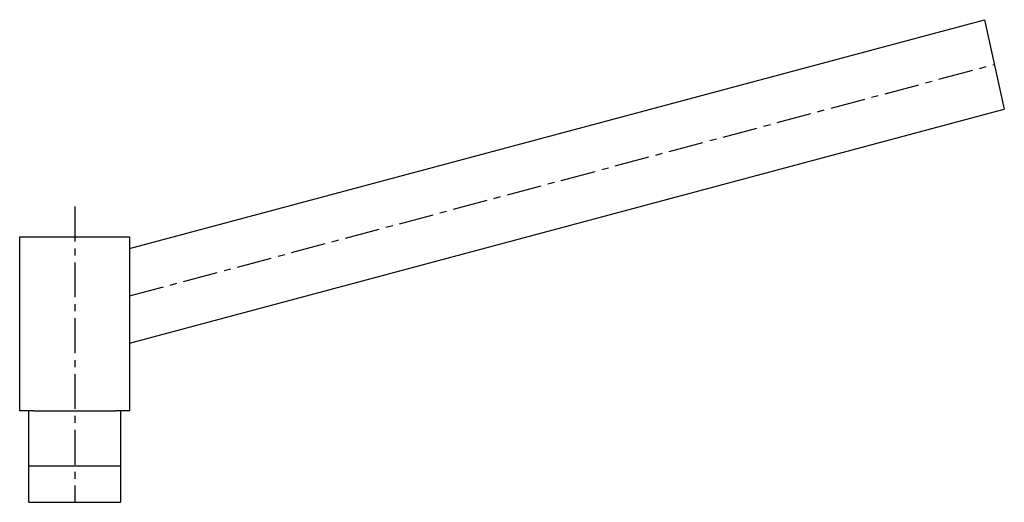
# Model space of a CAD drawing. Header units: millimetres. Extents: x 51 to 588, y 199 to 463.
import ezdxf

# ---------------------------------------------------------------- set-up
doc = ezdxf.new("R2010")
doc.units = ezdxf.units.MM
doc.header["$LTSCALE"] = 0.6
doc.linetypes.add('CENTER', pattern=[50.8, 31.75, -6.35, 6.35, -6.35])
doc.layers.get('0').update_dxf_attribs({"linetype": 'CONTINUOUS'})
doc.layers.add('CENTER', color=1, linetype='CENTER')

msp = doc.modelspace()

# ---------------------------------------------------------------- linework, layer by layer
for p, q in [((111, 337.59), (577.51, 462.55)), ((577.51, 462.55), (588.28, 413.67)), ((111, 285.82), (588.28, 413.67)), ((51, 249), (51, 344)), ((51, 344), (81, 344)), ((81, 344), (111, 344)), ((111, 344), (111, 249)), ((58.5, 249), (51, 249)), ((56, 199), (56, 249)), ((58.5, 249), (103.5, 249)), ((111, 249), (103.5, 249)), ((106, 249), (106, 199)), ((56, 219), (106, 219)), ((56, 199), (106, 199))]:
    msp.add_line(p, q)
at = {"layer": 'CENTER'}
for p, q in [((111, 311.71), (582.89, 438.11)), ((81, 360.5), (81, 199))]:
    msp.add_line(p, q, dxfattribs=at)

doc.saveas('drawing.dxf')
